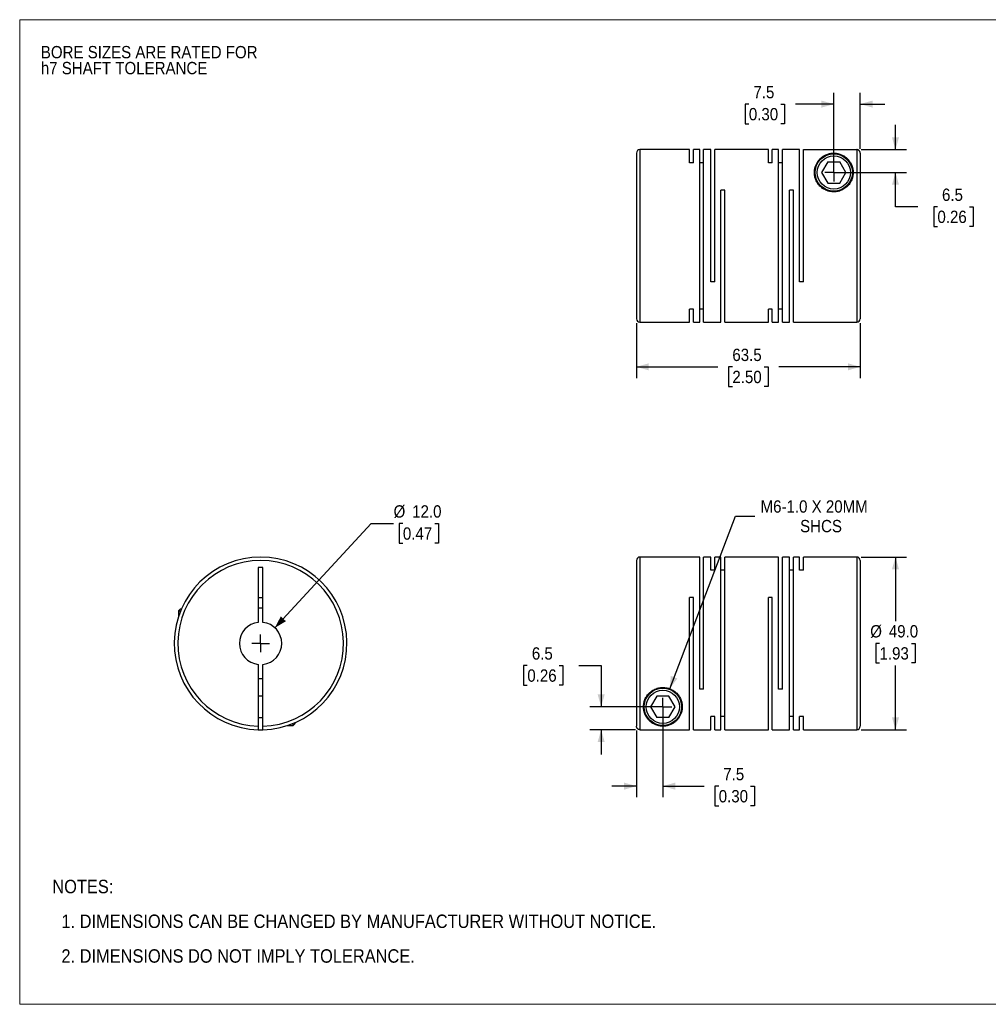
# Model space of a CAD drawing. Header units: millimetres. Extents: x 0 to 432, y 0 to 279.
# Tile 1 of 2: x 0 to 275, y 0 to 279. Entities that reach past the tile are written whole.
import ezdxf

# ---------------------------------------------------------------- set-up
doc = ezdxf.new("R2010")
doc.units = ezdxf.units.MM
doc.linetypes.add('SLD-Solid', pattern=[0])
doc.layers.add('SLD-0', color=7, linetype='SLD-Solid', lineweight=25)
doc.layers.add('TEXT', color=140, linetype='SLD-Solid', lineweight=25)
doc.styles.add('SLDTEXTSTYLE0', font='GOTHIC.TTF', dxfattribs={"width": 0.913})
doc.dimstyles.new('SLDDIMSTYLE0', dxfattribs={"dimtxt": 3.5, "dimasz": 3.5, "dimexe": 0, "dimexo": 0.0625, "dimgap": 0.875, "dimtad": 0, "dimtih": 1, "dimtoh": 1, "dimdec": 1, "dimrnd": 1e-09, "dimzin": 4, "dimdsep": 46, "dimtxsty": 'SLDTEXTSTYLE0', "dimsah": 1, "dimcen": 0, "dimadec": 0, "dimazin": 1, "dimtfac": 1, "dimtdec": 1, "dimtofl": 0, "dimtmove": 0, "dimatfit": 3, "dimfxl": 0, "dimfrac": 2, "dimtolj": 1, "dimtzin": 12, "dimarcsym": 0})
doc.dimstyles.new('SLDDIMSTYLE1', dxfattribs={"dimtxt": 3.5, "dimasz": 3.5, "dimexe": 0, "dimexo": 0.0625, "dimgap": 0.875, "dimtad": 0, "dimtih": 1, "dimtoh": 1, "dimdec": 1, "dimrnd": 1e-09, "dimzin": 12, "dimdsep": 46, "dimtxsty": 'SLDTEXTSTYLE0', "dimsah": 1, "dimcen": 0.09, "dimadec": 0, "dimazin": 3, "dimtfac": 1, "dimtdec": 1, "dimtmove": 0, "dimatfit": 0, "dimfxl": 0, "dimfrac": 2, "dimtolj": 1, "dimtzin": 12, "dimarcsym": 0})
doc.dimstyles.new('SLDDIMSTYLE2', dxfattribs={"dimtxt": 3.5, "dimasz": 3.5, "dimexe": 0, "dimexo": 0.0625, "dimgap": 0.875, "dimtad": 0, "dimtih": 1, "dimtoh": 1, "dimdec": 1, "dimrnd": 1e-09, "dimzin": 12, "dimdsep": 46, "dimtxsty": 'SLDTEXTSTYLE0', "dimsah": 1, "dimcen": 0, "dimadec": 0, "dimazin": 3, "dimtfac": 1, "dimtdec": 1, "dimtofl": 0, "dimtmove": 0, "dimatfit": 3, "dimfxl": 0, "dimfrac": 2, "dimtolj": 1, "dimtzin": 12, "dimarcsym": 0})
doc.dimstyles.new('SLDDIMSTYLE3', dxfattribs={"dimtxt": 3.5, "dimasz": 3.5, "dimexe": 0, "dimexo": 0.0625, "dimgap": 0.875, "dimtad": 0, "dimtih": 1, "dimtoh": 1, "dimdec": 1, "dimrnd": 1e-09, "dimzin": 4, "dimdsep": 46, "dimtxsty": 'SLDTEXTSTYLE0', "dimsah": 1, "dimcen": 0.09, "dimadec": 0, "dimazin": 1, "dimtfac": 1, "dimtdec": 1, "dimtofl": 0, "dimtmove": 0, "dimatfit": 3, "dimfxl": 0, "dimfrac": 2, "dimtolj": 1, "dimtzin": 12, "dimarcsym": 0})
doc.dimstyles.new('SLDDIMSTYLE4', dxfattribs={"dimtxt": 3.5, "dimasz": 3.5, "dimexe": 0, "dimexo": 0.0625, "dimgap": 0.875, "dimtad": 0, "dimtih": 1, "dimtoh": 1, "dimdec": 1, "dimrnd": 1e-09, "dimzin": 12, "dimdsep": 46, "dimtxsty": 'SLDTEXTSTYLE0', "dimsah": 1, "dimcen": 0.09, "dimadec": 0, "dimazin": 3, "dimtfac": 1, "dimtdec": 1, "dimtofl": 0, "dimtmove": 0, "dimatfit": 3, "dimfxl": 0, "dimfrac": 2, "dimtolj": 1, "dimtzin": 12, "dimarcsym": 0})

# ---------------------------------------------------------------- blocks, each defined once
blk = doc.blocks.new('Block2')
at = {"color": 7, "linetype": 'SLD-Solid', "lineweight": 18}
for p, q in [((0, 279.4), (431.8, 279.4)), ((0, 279.4), (0, 0)), ((431.8, 279.4), (431.8, 0)), ((0, 0), (431.8, 0))]:
    blk.add_line(p, q, dxfattribs=at)
blk = doc.blocks.new('SW_NOTE_0_2')
at = {"layer": 'SLD-0', "color": 0, "char_height": 3.5, "attachment_point": 1, "style": 'SLDTEXTSTYLE0'}
for s, insert in [('BORE SIZES ARE RATED FOR ', (0, 4.47)), ('h7 SHAFT TOLERANCE', (0, -0.05))]:
    blk.add_mtext(s, dxfattribs=dict(at, insert=insert))
blk = doc.blocks.new('SW_NOTE_0_3')
at = {"layer": 'TEXT', "color": 0, "char_height": 3.81, "attachment_point": 1, "style": 'SLDTEXTSTYLE0'}
for s, insert in [('NOTES:', (0, 4.87)), ('  1. DIMENSIONS CAN BE CHANGED BY MANUFACTURER WITHOUT NOTICE.', (0, -4.99)), ('  2. DIMENSIONS DO NOT IMPLY TOLERANCE.', (0, -14.84))]:
    blk.add_mtext(s, dxfattribs=dict(at, insert=insert))
blk = doc.blocks.new('_D')
at = {"layer": 'SLD-0'}
for p, q in [((72.44, 106.83), (99.75, 136.43)), ((99.75, 136.43), (106.1, 136.43)), ((108.74, 136.43), (107.67, 136.43)), ((107.67, 136.43), (107.67, 130.87)), ((117.79, 136.43), (118.86, 136.43)), ((118.86, 136.43), (118.86, 130.87)), ((107.67, 130.87), (108.74, 130.87)), ((118.86, 130.87), (117.79, 130.87))]:
    blk.add_line(p, q, dxfattribs=at)
blk.add_solid([(72.44, 106.83), (75.55, 108.72), (74.08, 110.08)], dxfattribs=at)
at = {"layer": 'SLD-0', "char_height": 3.5, "attachment_point": 1, "style": 'SLDTEXTSTYLE0'}
for s, insert in [('%%c', (106.1, 141.61)), ('12.0', (111.38, 141.61)), ('0.47', (108.74, 135.34))]:
    blk.add_mtext(s, dxfattribs=dict(at, insert=insert))
blk = doc.blocks.new('SW_CENTERMARKSYMBOL_0')
at = {"layer": 'SLD-0', "color": 0}
for q in [(-2.54, 0), (0, 2.54), (0, -2.54), (2.54, 0)]:
    blk.add_line((0, 0), q, dxfattribs=at)
blk = doc.blocks.new('_D_1')
at = {"layer": 'SLD-0'}
for p, q in [((182.52, 83.15), (182.52, 58.74)), ((175.02, 77.65), (175.02, 58.74)), ((175.02, 61.91), (168.02, 61.91)), ((182.52, 61.91), (194.24, 61.91)), ((198.37, 61.89), (197.31, 61.89)), ((197.31, 61.89), (197.31, 56.33)), ((207.42, 61.89), (208.49, 61.89)), ((208.49, 61.89), (208.49, 56.33)), ((197.31, 56.33), (198.37, 56.33)), ((208.49, 56.33), (207.42, 56.33))]:
    blk.add_line(p, q, dxfattribs=at)
for points in [[(175.02, 61.91), (171.52, 62.91), (171.52, 60.91)], [(182.52, 61.91), (186.02, 60.91), (186.02, 62.91)]]:
    blk.add_solid(points, dxfattribs=at)
at = {"layer": 'SLD-0', "char_height": 3.5, "attachment_point": 1, "style": 'SLDTEXTSTYLE0'}
for s, insert in [('7.5', (199.66, 67.07)), ('0.30', (198.37, 60.8))]:
    blk.add_mtext(s, dxfattribs=dict(at, insert=insert))
blk = doc.blocks.new('_D_2')
at = {"layer": 'SLD-0'}
for p, q in [((144.05, 96.13), (142.99, 96.13)), ((142.99, 96.13), (142.99, 90.57)), ((153.1, 96.13), (154.17, 96.13)), ((154.17, 96.13), (154.17, 90.57)), ((158.66, 96.15), (165.01, 96.15)), ((165.01, 96.15), (165.01, 84.42)), ((142.99, 90.57), (144.05, 90.57)), ((154.17, 90.57), (153.1, 90.57)), ((181.25, 84.42), (161.83, 84.42)), ((174.75, 77.92), (161.83, 77.92)), ((165.01, 77.92), (165.01, 70.92))]:
    blk.add_line(p, q, dxfattribs=at)
for points in [[(165.01, 84.42), (166.01, 87.92), (164.01, 87.92)], [(165.01, 77.92), (164.01, 74.42), (166.01, 74.42)]]:
    blk.add_solid(points, dxfattribs=at)
at = {"layer": 'SLD-0', "char_height": 3.5, "attachment_point": 1, "style": 'SLDTEXTSTYLE0'}
for s, insert in [('6.5', (145.34, 101.31)), ('0.26', (144.05, 95.04))]:
    blk.add_mtext(s, dxfattribs=dict(at, insert=insert))
blk = doc.blocks.new('_D_3')
at = {"layer": 'SLD-0'}
for p, q in [((184.47, 89.56), (203.11, 138.54)), ((203.11, 138.54), (208.66, 138.54))]:
    blk.add_line(p, q, dxfattribs=at)
blk.add_solid([(184.47, 89.56), (186.65, 92.47), (184.78, 93.18)], dxfattribs=at)
at = {"layer": 'SLD-0', "char_height": 3.5, "attachment_point": 1, "style": 'SLDTEXTSTYLE0'}
for s, insert in [('M6-1.0 X 20MM', (210.25, 143.01)), ('SHCS', (221.47, 137.45))]:
    blk.add_mtext(s, dxfattribs=dict(at, insert=insert))
blk = doc.blocks.new('_D_4')
at = {"layer": 'SLD-0'}
for p, q in [((238.79, 126.92), (251.7, 126.92)), ((248.53, 126.92), (248.53, 108.68)), ((244, 102.42), (242.94, 102.42)), ((242.94, 102.42), (242.94, 96.86)), ((253.06, 102.42), (254.12, 102.42)), ((254.12, 102.42), (254.12, 96.86)), ((242.94, 96.86), (244, 96.86)), ((248.53, 77.92), (248.53, 96.15)), ((254.12, 96.86), (253.06, 96.86)), ((238.79, 77.92), (251.7, 77.92))]:
    blk.add_line(p, q, dxfattribs=at)
for points in [[(248.53, 126.92), (247.53, 123.42), (249.53, 123.42)], [(248.53, 77.92), (249.53, 81.42), (247.53, 81.42)]]:
    blk.add_solid(points, dxfattribs=at)
at = {"layer": 'SLD-0', "char_height": 3.5, "attachment_point": 1, "style": 'SLDTEXTSTYLE0'}
for s, insert in [('%%c', (241.36, 107.6)), ('49.0', (246.64, 107.6)), ('1.93', (244, 101.33))]:
    blk.add_mtext(s, dxfattribs=dict(at, insert=insert))
blk = doc.blocks.new('SW_CENTERMARKSYMBOL_1')
at = {"layer": 'SLD-0', "color": 0}
for q in [(-2.54, 0), (0, 2.54), (0, -2.54), (2.54, 0)]:
    blk.add_line((0, 0), q, dxfattribs=at)
blk = doc.blocks.new('_D_6')
at = {"layer": 'SLD-0'}
for p, q in [((231.02, 237.31), (231.02, 258.62)), ((238.52, 242.8), (238.52, 258.62)), ((206.92, 255.42), (205.85, 255.42)), ((205.85, 255.42), (205.85, 249.87)), ((215.97, 255.42), (217.04, 255.42)), ((217.04, 255.42), (217.04, 249.87)), ((231.02, 255.45), (220.11, 255.45)), ((238.52, 255.45), (245.52, 255.45)), ((205.85, 249.87), (206.92, 249.87)), ((217.04, 249.87), (215.97, 249.87))]:
    blk.add_line(p, q, dxfattribs=at)
for points in [[(231.02, 255.45), (227.52, 256.45), (227.52, 254.45)], [(238.52, 255.45), (242.02, 254.45), (242.02, 256.45)]]:
    blk.add_solid(points, dxfattribs=at)
at = {"layer": 'SLD-0', "char_height": 3.5, "attachment_point": 1, "style": 'SLDTEXTSTYLE0'}
for s, insert in [('7.5', (208.21, 260.6)), ('0.30', (206.92, 254.34))]:
    blk.add_mtext(s, dxfattribs=dict(at, insert=insert))
blk = doc.blocks.new('_D_7')
at = {"layer": 'SLD-0'}
for p, q in [((248.53, 242.53), (248.53, 249.53)), ((238.79, 242.53), (251.7, 242.53)), ((232.29, 236.04), (251.7, 236.04)), ((248.53, 226.32), (248.53, 236.04)), ((254.88, 226.32), (248.53, 226.32)), ((260.43, 226.29), (259.37, 226.29)), ((259.37, 226.29), (259.37, 220.74)), ((269.49, 226.29), (270.55, 226.29)), ((270.55, 226.29), (270.55, 220.74)), ((259.37, 220.74), (260.43, 220.74)), ((270.55, 220.74), (269.49, 220.74))]:
    blk.add_line(p, q, dxfattribs=at)
for points in [[(248.53, 242.53), (249.53, 246.03), (247.53, 246.03)], [(248.53, 236.04), (247.53, 232.54), (249.53, 232.54)]]:
    blk.add_solid(points, dxfattribs=at)
at = {"layer": 'SLD-0', "char_height": 3.5, "attachment_point": 1, "style": 'SLDTEXTSTYLE0'}
for s, insert in [('6.5', (261.73, 231.47)), ('0.26', (260.43, 225.21))]:
    blk.add_mtext(s, dxfattribs=dict(at, insert=insert))
blk = doc.blocks.new('_D_8')
at = {"layer": 'SLD-0'}
for p, q in [((175.02, 193.27), (175.02, 177.71)), ((238.52, 193.27), (238.52, 177.71)), ((175.02, 180.89), (198.11, 180.89)), ((202.24, 180.86), (201.18, 180.86)), ((201.18, 180.86), (201.18, 175.3)), ((211.29, 180.86), (212.36, 180.86)), ((212.36, 180.86), (212.36, 175.3)), ((238.52, 180.89), (215.43, 180.89)), ((201.18, 175.3), (202.24, 175.3)), ((212.36, 175.3), (211.29, 175.3))]:
    blk.add_line(p, q, dxfattribs=at)
for points in [[(175.02, 180.89), (178.52, 179.89), (178.52, 181.89)], [(238.52, 180.89), (235.02, 181.89), (235.02, 179.89)]]:
    blk.add_solid(points, dxfattribs=at)
at = {"layer": 'SLD-0', "char_height": 3.5, "attachment_point": 1, "style": 'SLDTEXTSTYLE0'}
for s, insert in [('63.5', (202.24, 186.04)), ('2.50', (202.24, 179.77))]:
    blk.add_mtext(s, dxfattribs=dict(at, insert=insert))
blk = doc.blocks.new('SW_CENTERMARKSYMBOL_3')
at = {"layer": 'SLD-0', "color": 0}
for q in [(-2.54, 0), (0, 2.54), (0, -2.54), (2.54, 0)]:
    blk.add_line((0, 0), q, dxfattribs=at)

msp = doc.modelspace()

# ---------------------------------------------------------------- linework, layer by layer
for p, q in [((175.02, 241.54), (175.02, 194.54)), ((190.12, 242.54), (176.02, 242.54)), ((176.02, 242.54), (176.02, 193.54)), ((190.12, 238.8), (190.12, 242.54)), ((192.97, 242.54), (191.22, 242.54)), ((191.22, 238.8), (191.22, 242.54)), ((192.97, 193.54), (192.97, 242.54)), ((196.12, 242.54), (194.07, 242.54)), ((194.07, 193.54), (194.07, 242.54)), ((196.12, 205.04), (196.12, 242.54)), ((212.47, 242.54), (197.22, 242.54)), ((197.22, 205.04), (197.22, 242.54)), ((212.47, 238.8), (212.47, 242.54)), ((215.32, 242.54), (213.57, 242.54)), ((213.57, 238.8), (213.57, 242.54)), ((215.32, 193.54), (215.32, 242.54)), ((221.32, 242.54), (216.42, 242.54)), ((216.42, 193.54), (216.42, 242.54)), ((221.32, 205.04), (221.32, 242.54)), ((222.42, 205.04), (222.42, 242.53)), ((222.42, 242.53), (237.52, 242.53)), ((237.52, 242.53), (237.52, 193.54)), ((238.52, 241.53), (238.52, 194.54)), ((191.22, 238.8), (190.12, 238.8)), ((194.07, 238.8), (192.97, 238.8)), ((213.57, 238.8), (212.47, 238.8)), ((216.42, 238.8), (215.32, 238.8)), ((229.29, 239.04), (227.55, 236.04)), ((229.29, 239.04), (232.75, 239.04)), ((234.48, 236.04), (232.75, 239.04)), ((227.55, 236.04), (229.29, 233.04)), ((232.75, 233.04), (234.48, 236.04)), ((229.29, 233.04), (232.75, 233.04)), ((200.07, 231.04), (198.97, 231.04)), ((198.97, 193.54), (198.97, 231.04)), ((200.07, 193.54), (200.07, 231.04)), ((219.57, 231.04), (218.47, 231.04)), ((218.47, 193.54), (218.47, 231.04)), ((219.57, 193.54), (219.57, 231.04)), ((197.22, 205.04), (196.12, 205.04)), ((222.42, 205.04), (221.32, 205.04)), ((191.22, 197.27), (190.12, 197.27)), ((190.12, 193.54), (190.12, 197.27)), ((191.22, 193.54), (191.22, 197.27)), ((194.07, 197.27), (192.97, 197.27)), ((213.57, 197.27), (212.47, 197.27)), ((212.47, 193.54), (212.47, 197.27)), ((213.57, 193.54), (213.57, 197.27)), ((216.42, 197.27), (215.32, 197.27)), ((176.02, 193.54), (190.12, 193.54)), ((191.22, 193.54), (192.97, 193.54)), ((194.07, 193.54), (198.97, 193.54)), ((200.07, 193.54), (212.47, 193.54)), ((213.57, 193.54), (215.32, 193.54)), ((216.42, 193.54), (218.47, 193.54)), ((219.57, 193.54), (237.52, 193.54)), ((175.02, 125.92), (175.02, 78.92)), ((192.97, 126.92), (176.02, 126.92)), ((176.02, 126.92), (176.02, 77.92)), ((192.97, 89.42), (192.97, 126.92)), ((196.12, 126.92), (194.07, 126.92)), ((194.07, 89.42), (194.07, 126.92)), ((196.12, 123.18), (196.12, 126.92)), ((198.97, 126.92), (197.22, 126.92)), ((197.22, 123.18), (197.22, 126.92)), ((198.97, 77.92), (198.97, 126.92)), ((215.32, 126.92), (200.07, 126.92)), ((200.07, 77.92), (200.07, 126.92)), ((215.32, 89.42), (215.32, 126.92)), ((218.47, 126.92), (216.42, 126.92)), ((216.42, 89.42), (216.42, 126.92)), ((218.47, 77.92), (218.47, 126.92)), ((221.32, 126.92), (219.57, 126.92)), ((219.57, 77.92), (219.57, 126.92)), ((221.32, 123.18), (221.32, 126.92)), ((237.52, 126.92), (222.42, 126.92)), ((222.42, 123.18), (222.42, 126.92)), ((237.52, 126.92), (237.52, 77.92)), ((238.52, 125.92), (238.52, 78.92)), ((69.02, 123.92), (67.72, 123.92)), ((67.72, 123.92), (67.72, 108.38)), ((69.02, 108.38), (69.02, 123.92)), ((197.22, 123.18), (196.12, 123.18)), ((200.07, 123.18), (198.97, 123.18)), ((219.57, 123.18), (218.47, 123.18)), ((222.42, 123.18), (221.32, 123.18)), ((67.72, 115.42), (69.02, 115.42)), ((191.22, 115.42), (190.12, 115.42)), ((190.12, 77.92), (190.12, 115.42)), ((191.22, 77.92), (191.22, 115.42)), ((213.57, 115.42), (212.47, 115.42)), ((212.47, 77.92), (212.47, 115.42)), ((213.57, 77.92), (213.57, 115.42)), ((45.67, 112.22), (45.07, 111.62)), ((45.67, 112.22), (45.91, 112.22)), ((45.07, 111.62), (45.07, 109.99)), ((45.07, 111.62), (45.66, 111.62)), ((67.72, 96.45), (67.72, 78.92)), ((69.02, 78.92), (69.02, 96.45)), ((194.07, 89.42), (192.97, 89.42)), ((216.42, 89.42), (215.32, 89.42)), ((69.02, 87.42), (67.72, 87.42)), ((180.79, 87.42), (179.05, 84.42)), ((184.25, 87.42), (180.79, 87.42)), ((185.98, 84.42), (184.25, 87.42)), ((179.05, 84.42), (180.79, 81.42)), ((184.25, 81.42), (185.98, 84.42)), ((67.72, 81.42), (69.02, 81.42)), ((184.25, 81.42), (180.79, 81.42)), ((197.22, 81.65), (196.12, 81.65)), ((196.12, 77.92), (196.12, 81.65)), ((197.22, 77.92), (197.22, 81.65)), ((200.07, 81.65), (198.97, 81.65)), ((219.57, 81.65), (218.47, 81.65)), ((222.42, 81.65), (221.32, 81.65)), ((221.32, 77.92), (221.32, 81.65)), ((222.42, 77.92), (222.42, 81.65)), ((75.94, 79.12), (77.57, 79.12)), ((77.57, 79.12), (78.17, 79.72)), ((77.57, 79.12), (77.57, 79.71)), ((78.17, 79.72), (78.17, 79.96)), ((176.02, 77.92), (190.12, 77.92)), ((191.22, 77.92), (196.12, 77.92)), ((197.22, 77.92), (198.97, 77.92)), ((200.07, 77.92), (212.47, 77.92)), ((213.57, 77.92), (218.47, 77.92)), ((219.57, 77.92), (221.32, 77.92)), ((222.42, 77.92), (237.52, 77.92))]:
    msp.add_line(p, q)
for centre, radius in [((231.02, 236.04), 5.3), ((231.02, 236.04), 4.7), ((182.52, 84.42), 5.3), ((182.52, 84.42), 4.7)]:
    msp.add_circle(centre, radius)
for centre, radius, start, end in [((176.02, 241.54), 1, 90, 180), ((176.02, 194.54), 1, 180, 270), ((237.52, 194.54), 1, 270, 0), ((68.37, 102.42), 24.5, 271.5203, 268.4797), ((68.37, 102.42), 23.5, 271.585, 268.415), ((176.02, 125.92), 1, 90, 180), ((237.52, 125.92), 1, 0, 90), ((68.37, 102.42), 10, 86.2731, 93.7269), ((68.37, 102.42), 6, 96.2192, 263.7808), ((68.37, 102.42), 6, 276.2192, 83.7808), ((68.37, 102.42), 10, 266.2731, 273.7269), ((237.52, 78.92), 1, 270, 0), ((68.37, 102.42), 24.5, 268.4797, 271.5203)]:
    msp.add_arc(centre, radius, start, end)
for points, knots in [([(236.52, 236.04), (236.52, 236.69), (236.35, 237.61), (235.88, 238.66), (235.49, 239.26), (235.14, 239.69), (234.76, 240.09), (234.22, 240.54), (233.58, 240.92), (232.98, 241.18), (232.56, 241.32), (232.18, 241.42), (231.86, 241.47), (231.53, 241.52), (231.18, 241.54), (230.81, 241.54), (230.46, 241.51), (230.12, 241.47), (229.74, 241.39), (229.28, 241.26), (228.82, 241.09), (228.39, 240.87), (227.88, 240.57), (227.31, 240.12), (226.73, 239.52), (226.26, 238.83), (225.75, 237.8), (225.48, 236.59), (225.54, 235.25), (225.8, 234.19), (226.29, 233.15), (227.06, 232.15), (228.1, 231.3), (229.4, 230.72), (230.84, 230.47), (232.3, 230.62), (233.64, 231.14), (234.75, 231.93), (235.6, 232.9), (236.15, 233.94), (236.46, 235.01), (236.52, 235.69), (236.52, 236.04)], [0, 0, 0, 0, 0.062263, 0.093558, 0.124749, 0.140265, 0.155765, 0.186839, 0.218218, 0.233958, 0.249621, 0.257888, 0.265337, 0.273527, 0.281124, 0.288868, 0.296882, 0.304373, 0.31266, 0.326862, 0.344024, 0.358415, 0.375268, 0.406475, 0.437463, 0.468484, 0.499753, 0.561888, 0.594423, 0.624367, 0.65664, 0.686983, 0.718603, 0.749425, 0.780733, 0.812013, 0.843013, 0.874687, 0.90506, 0.937247, 0.967346, 1, 1, 1, 1]), ([(238.52, 241.53), (238.52, 241.56), (238.52, 241.63), (238.5, 241.72), (238.48, 241.82), (238.45, 241.91), (238.41, 241.99), (238.36, 242.07), (238.31, 242.14), (238.25, 242.21), (238.19, 242.27), (238.13, 242.32), (238.07, 242.37), (238, 242.41), (237.93, 242.44), (237.86, 242.47), (237.79, 242.49), (237.72, 242.51), (237.65, 242.52), (237.58, 242.53), (237.54, 242.53), (237.52, 242.53)], [0, 0, 0, 0, 0.063668, 0.12611, 0.187326, 0.247315, 0.306078, 0.363615, 0.419925, 0.475008, 0.528865, 0.581496, 0.632901, 0.683079, 0.732031, 0.779758, 0.826258, 0.871532, 0.91558, 0.958403, 1, 1, 1, 1]), ([(177.02, 84.42), (177.02, 83.76), (177.19, 82.84), (177.66, 81.79), (178.04, 81.2), (178.4, 80.77), (178.78, 80.37), (179.32, 79.91), (179.96, 79.53), (180.56, 79.27), (180.98, 79.13), (181.36, 79.04), (181.67, 78.98), (182, 78.94), (182.36, 78.91), (182.73, 78.92), (183.08, 78.94), (183.41, 78.99), (183.8, 79.06), (184.26, 79.19), (184.72, 79.37), (185.15, 79.58), (185.66, 79.89), (186.23, 80.33), (186.8, 80.93), (187.28, 81.62), (187.78, 82.65), (188.06, 83.86), (188, 85.2), (187.74, 86.26), (187.25, 87.3), (186.48, 88.31), (185.43, 89.15), (184.14, 89.74), (182.7, 89.98), (181.24, 89.83), (179.89, 89.32), (178.79, 88.53), (177.94, 87.55), (177.39, 86.51), (177.08, 85.44), (177.02, 84.76), (177.02, 84.42)], [0, 0, 0, 0, 0.062263, 0.093558, 0.124749, 0.140265, 0.155765, 0.186839, 0.218218, 0.233958, 0.249621, 0.257888, 0.265337, 0.273527, 0.281124, 0.288868, 0.296882, 0.304373, 0.31266, 0.326862, 0.344024, 0.358415, 0.375268, 0.406475, 0.437463, 0.468484, 0.499753, 0.561888, 0.594423, 0.624367, 0.65664, 0.686983, 0.718603, 0.749425, 0.780733, 0.812013, 0.843013, 0.874687, 0.90506, 0.937247, 0.967346, 1, 1, 1, 1]), ([(67.72, 78.92), (67.72, 78.89), (67.72, 78.83), (67.72, 78.73), (67.72, 78.63), (67.72, 78.51), (67.72, 78.37), (67.72, 78.21), (67.72, 78.09), (67.72, 78), (67.72, 77.94), (67.72, 77.93), (67.72, 77.92)], [0, 0, 0, 0, 0.062382, 0.124477, 0.186899, 0.250252, 0.375573, 0.50011, 0.624942, 0.75013, 0.874977, 1, 1, 1, 1]), ([(69.02, 77.92), (69.02, 77.93), (69.02, 77.93), (69.02, 77.94), (69.02, 77.97), (69.02, 78.01), (69.02, 78.09), (69.02, 78.21), (69.02, 78.37), (69.02, 78.54), (69.02, 78.73), (69.02, 78.86), (69.02, 78.92)], [0, 0, 0, 0, 0.062739, 0.124914, 0.187134, 0.250006, 0.37523, 0.500814, 0.625421, 0.75039, 0.875105, 1, 1, 1, 1]), ([(176.02, 77.92), (175.99, 77.93), (175.92, 77.93), (175.82, 77.94), (175.73, 77.97), (175.61, 78.01), (175.46, 78.09), (175.31, 78.21), (175.18, 78.37), (175.09, 78.54), (175.03, 78.73), (175.02, 78.86), (175.02, 78.92)], [0, 0, 0, 0, 0.062739, 0.124914, 0.187134, 0.250006, 0.37523, 0.500814, 0.625421, 0.75039, 0.875105, 1, 1, 1, 1])]:
    msp.add_open_spline(points, degree=3, knots=knots)

# ---------------------------------------------------------------- block references
at = {"color": 7, "linetype": 'Continuous'}
msp.add_blockref('Block2', (0, 0), dxfattribs=at)
at = {"layer": 'SLD-0'}
for name, p in [('SW_NOTE_0_2', (6, 267.47)), ('SW_CENTERMARKSYMBOL_3', (231.02, 236.04)), ('SW_CENTERMARKSYMBOL_0', (68.37, 102.42)), ('SW_CENTERMARKSYMBOL_1', (182.52, 84.42))]:
    msp.add_blockref(name, p, dxfattribs=at)
at = {"layer": 'TEXT'}
msp.add_blockref('SW_NOTE_0_3', (9.26, 30.46), dxfattribs=at)

# ---------------------------------------------------------------- dimensions: what is measured, and where the dimension line sits
at = {"layer": 'SLD-0'}
for base, p1, p2, dimstyle, picture, middle in [((231.02, 255.45), (238.52, 241.53), (231.02, 236.04), 'SLDDIMSTYLE1', '_D_6', (211.45, 255.45)), ((175.02, 180.89), (238.52, 194.54), (175.02, 194.54), 'SLDDIMSTYLE4', '_D_8', (206.77, 180.89)), ((182.52, 61.91), (175.02, 78.92), (182.52, 84.42), 'SLDDIMSTYLE1', '_D_1', (202.9, 61.91))]:
    dim = msp.add_linear_dim(base=base, p1=p1, p2=p2, dimstyle=dimstyle, dxfattribs=at)
    dim.commit()
    dim.dimension.update_dxf_attribs({"geometry": picture, "text_midpoint": middle, "dimtype": 160})
for base, p1, p2, picture, middle in [((248.53, 236.04), (237.52, 242.53), (231.02, 236.04), '_D_7', (248.53, 226.32)), ((165.01, 77.92), (182.52, 84.42), (176.02, 77.92), '_D_2', (165.01, 96.15))]:
    dim = msp.add_linear_dim(base=base, p1=p1, p2=p2, angle=90, dimstyle='SLDDIMSTYLE1', dxfattribs=at)
    dim.commit()
    dim.dimension.update_dxf_attribs({"geometry": picture, "text_midpoint": middle, "dimtype": 160})
dim = msp.add_diameter_dim_2p(p1=(180.56, 79.28), p2=(184.47, 89.56), text='M6-1.0 X 20MM\\PSHCS', dimstyle='SLDDIMSTYLE2', override={"dimpost": '<>'}, dxfattribs=at)
dim.commit()
dim.dimension.update_dxf_attribs({"geometry": '_D_3', "text_midpoint": (227.28, 138.54), "dimtype": 163})
dim = msp.add_diameter_dim_2p(p1=(64.3, 98.01), p2=(72.44, 106.83), dimstyle='SLDDIMSTYLE0', dxfattribs=at)
dim.commit()
dim.dimension.update_dxf_attribs({"geometry": '_D', "text_midpoint": (113.27, 136.43), "dimtype": 163})
dim = msp.add_linear_dim(base=(248.53, 77.92), p1=(237.52, 126.92), p2=(237.52, 77.92), angle=90, text='%%c<>', dimstyle='SLDDIMSTYLE3', dxfattribs=at)
dim.commit()
dim.dimension.update_dxf_attribs({"geometry": '_D_4', "text_midpoint": (248.53, 102.42), "dimtype": 160})

doc.saveas('drawing.dxf')
